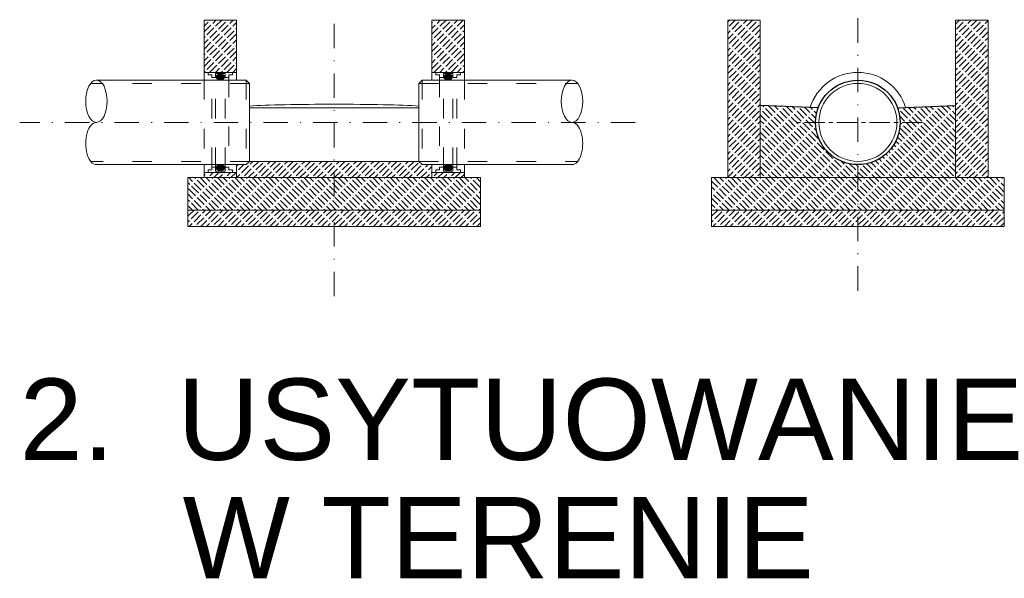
# Model space of a CAD drawing. Header units: millimetres. Extents: x -2676 to 53, y 1826 to 3724.
# Tile 3 of 20: x -2676 to -2555, y 2967 to 3036. Entities that reach past the tile are written whole.
import ezdxf

# ---------------------------------------------------------------- set-up
doc = ezdxf.new("R2010")
doc.units = ezdxf.units.MM
doc.header["$MEASUREMENT"] = 0
for name, pattern in [('ACAD_ISO03W100', [30, 12, -18]), ('CENTERX2', [4, 2.5, -0.5, 0.5, -0.5]), ('DASHDOT', [1, 0.5, -0.25, 0, -0.25])]:
    doc.linetypes.add(name, pattern=pattern)
for name, color, linetype, lineweight in [('013', 41, 'Continuous', 15), ('04', 22, 'Continuous', 30), ('kreskowanie', 43, 'Continuous', 5), ('opisy', 7, 'Continuous', 20), ('osie', 133, 'CENTERX2', 18)]:
    doc.layers.add(name, color=color, linetype=linetype, lineweight=lineweight)
doc.styles.get("Standard").update_dxf_attribs({"font": 'arial.ttf', "width": 0.8})
pattern_1 = [(45, (-3210.4028, 2768.0463), (-0.3535534, 0.3535534), [1.2, -0.3])]
pattern_2 = [(45, (-3201.4163, 2768.0463), (-0.3535534, 0.3535534), [1.2, -0.3])]

msp = doc.modelspace()

# ---------------------------------------------------------------- hatches: boundary and pattern name
at = {"layer": '013'}
h = msp.add_hatch(color=256, dxfattribs=at)
edge = h.paths.add_edge_path()
edge.add_ellipse((-2651.0562, 3028.7283), major_axis=(0.5078, 0), ratio=0.74669708, start_angle=90, end_angle=180)
edge.add_ellipse((-2651.0562, 3028.7283), major_axis=(0.5078, 0), ratio=0.74669708, start_angle=180, end_angle=270)
edge.add_line((-2651.0562, 3028.3492), (-2651.0562, 3029.1075))
h = msp.add_hatch(color=256, dxfattribs=at)
edge = h.paths.add_edge_path()
edge.add_ellipse((-2651.0562, 3028.7283), major_axis=(0.5078, 0), ratio=0.74669708, start_angle=-90, end_angle=90)
edge.add_line((-2651.0562, 3029.1075), (-2651.0562, 3028.3492))
h = msp.add_hatch(color=256, dxfattribs=at)
edge = h.paths.add_edge_path()
edge.add_ellipse((-2623.0562, 3028.7283), major_axis=(-0.5078, 0), ratio=0.74669708, start_angle=270, end_angle=450, ccw=False)
edge.add_line((-2623.0562, 3029.1075), (-2623.0562, 3028.3492))
h = msp.add_hatch(color=256, dxfattribs=at)
edge = h.paths.add_edge_path()
edge.add_ellipse((-2623.0562, 3028.7283), major_axis=(-0.5078, 0), ratio=0.74669708, start_angle=180, end_angle=270, ccw=False)
edge.add_ellipse((-2623.0562, 3028.7283), major_axis=(-0.5078, 0), ratio=0.74669708, start_angle=90, end_angle=180, ccw=False)
edge.add_line((-2623.0562, 3028.3492), (-2623.0562, 3029.1075))
h = msp.add_hatch(color=256, dxfattribs=at)
edge = h.paths.add_edge_path()
edge.add_ellipse((-2651.0562, 3017.5795), major_axis=(0.5078, 0), ratio=0.74669708, start_angle=180, end_angle=270, ccw=False)
edge.add_ellipse((-2651.0562, 3017.5795), major_axis=(0.5078, 0), ratio=0.74669708, start_angle=90, end_angle=180, ccw=False)
edge.add_line((-2651.0562, 3017.9586), (-2651.0562, 3017.2003))
h = msp.add_hatch(color=256, dxfattribs=at)
edge = h.paths.add_edge_path()
edge.add_ellipse((-2651.0562, 3017.5795), major_axis=(0.5078, 0), ratio=0.74669708, start_angle=270, end_angle=450, ccw=False)
edge.add_line((-2651.0562, 3017.2003), (-2651.0562, 3017.9586))
h = msp.add_hatch(color=256, dxfattribs=at)
edge = h.paths.add_edge_path()
edge.add_ellipse((-2623.0562, 3017.5795), major_axis=(-0.5078, 0), ratio=0.74669708, start_angle=-90, end_angle=90)
edge.add_line((-2623.0562, 3017.2003), (-2623.0562, 3017.9586))
h = msp.add_hatch(color=256, dxfattribs=at)
edge = h.paths.add_edge_path()
edge.add_ellipse((-2623.0562, 3017.5795), major_axis=(-0.5078, 0), ratio=0.74669708, start_angle=90, end_angle=180)
edge.add_ellipse((-2623.0562, 3017.5795), major_axis=(-0.5078, 0), ratio=0.74669708, start_angle=180, end_angle=270)
edge.add_line((-2623.0562, 3017.9586), (-2623.0562, 3017.2003))
at = {"layer": 'kreskowanie'}
h = msp.add_hatch(dxfattribs=at)
h.set_pattern_fill('ACAD_ISO02W100', color=256, scale=0.1, angle=45, style=0)
h.set_pattern_definition(pattern_2)
h.paths.add_polyline_path([(-2643.3062, 3018.3586), (-2647.463, 3018.3586), (-2647.8733, 3017.9586), (-2649.0562, 3017.9586), (-2649.0562, 3016.3586), (-2643.3062, 3016.3586)])
h.paths.add_polyline_path([(-2637.0562, 3018.3586), (-2643.3062, 3018.3586), (-2643.3062, 3016.3586), (-2637.0562, 3016.3586)])
h.paths.add_polyline_path([(-2630.8062, 3018.3586), (-2637.0562, 3018.3586), (-2637.0562, 3016.3586), (-2630.8062, 3016.3586)])
h.paths.add_polyline_path([(-2625.0562, 3017.9586), (-2626.2391, 3017.9586), (-2626.6495, 3018.3586), (-2630.8062, 3018.3586), (-2630.8062, 3016.3586), (-2625.0562, 3016.3586)])
h.paths.add_polyline_path([(-2649.0562, 3035.7274), (-2653.0562, 3035.7274), (-2653.0562, 3029.3066), (-2652.5673, 3029.3066), (-2649.5451, 3029.3066), (-2649.0562, 3029.3066)])
h.paths.add_polyline_path([(-2621.0562, 3035.7274), (-2625.0562, 3035.7274), (-2625.0562, 3029.3066), (-2624.5673, 3029.3066), (-2621.5451, 3029.3066), (-2621.0562, 3029.3066)])
h = msp.add_hatch(dxfattribs=at)
h.set_pattern_fill('ACAD_ISO02W100', color=256, scale=0.1, angle=45, style=0)
h.set_pattern_definition(pattern_1)
h.paths.add_polyline_path([(-2588.6785, 3016.3586), (-2584.6785, 3016.3586), (-2584.6785, 3035.7274), (-2588.6785, 3035.7274)])
h.paths.add_polyline_path([(-2560.6785, 3016.3586), (-2556.6785, 3016.3586), (-2556.6785, 3035.7274), (-2560.6785, 3035.7274)])
h = msp.add_hatch(dxfattribs=at)
h.set_pattern_fill('ACAD_ISO02W100', color=256, scale=0.1, angle=135, style=0)
h.set_pattern_definition([(135, (-3210.4028, 2768.0463), (-0.3535534, -0.3535534), [1.2, -0.3])])
h.paths.add_polyline_path([(-2577.8738, 3023.1539, -0.08868939), (-2577.5519, 3024.954), (-2584.6785, 3025.2398), (-2584.6785, 3016.3586), (-2572.6785, 3016.3586), (-2572.6785, 3017.9586, -0.41421356)])
h.paths.add_polyline_path([(-2560.6785, 3025.2398), (-2567.8051, 3024.954, -0.08868939), (-2567.4832, 3023.1539, -0.41421356), (-2572.6785, 3017.9586), (-2572.6785, 3016.3586), (-2560.6785, 3016.3586)])
h.paths.add_polyline_path([(-2554.6785, 3016.3586), (-2572.6785, 3016.3586), (-2572.6785, 3012.3586), (-2554.6785, 3012.3586)])
h.paths.add_polyline_path([(-2572.6785, 3016.3586), (-2590.6785, 3016.3586), (-2590.6785, 3012.3586), (-2572.6785, 3012.3586)])
h = msp.add_hatch(dxfattribs=at)
h.set_pattern_fill('ACAD_ISO02W100', color=256, scale=0.1, angle=45, style=0)
h.set_pattern_definition(pattern_2)
h.paths.add_polyline_path([(-2649.0562, 3017.0012), (-2649.5451, 3017.0012), (-2652.5673, 3017.0012), (-2653.0562, 3017.0012), (-2653.0562, 3016.3586), (-2649.0562, 3016.3586)])
h.paths.add_polyline_path([(-2621.0562, 3017.0012), (-2621.5451, 3017.0012), (-2624.5673, 3017.0012), (-2625.0562, 3017.0012), (-2625.0562, 3016.3586), (-2621.0562, 3016.3586)])
h = msp.add_hatch(dxfattribs=at)
h.set_pattern_fill('ACAD_ISO02W100', color=256, scale=0.1, angle=135, style=0)
h.set_pattern_definition([(135, (-3201.4163, 2768.0463), (-0.3535534, -0.3535534), [1.2, -0.3])])
h.paths.add_polyline_path([(-2619.0562, 3016.3586), (-2637.0562, 3016.3586), (-2637.0562, 3012.3586), (-2619.0562, 3012.3586)])
h.paths.add_polyline_path([(-2637.0562, 3016.3586), (-2655.0562, 3016.3586), (-2655.0562, 3012.3586), (-2637.0562, 3012.3586)])
h = msp.add_hatch(dxfattribs=at)
h.set_pattern_fill('ACAD_ISO02W100', color=256, scale=0.1, angle=45, style=0)
h.set_pattern_definition([(45, (-3274.7805, 2768.0463), (-0.3535534, 0.3535534), [1.2, -0.3])])
h.paths.add_polyline_path([(-2637.0562, 3012.3586), (-2655.0562, 3012.3586), (-2655.0562, 3010.3586), (-2637.0562, 3010.3586)])
h.paths.add_polyline_path([(-2619.0562, 3012.3586), (-2637.0562, 3012.3586), (-2637.0562, 3010.3586), (-2619.0562, 3010.3586)])
h = msp.add_hatch(dxfattribs=at)
h.set_pattern_fill('ACAD_ISO02W100', color=256, scale=0.1, angle=45, style=0)
h.set_pattern_definition(pattern_1)
h.paths.add_polyline_path([(-2572.6785, 3012.3586), (-2590.6785, 3012.3586), (-2590.6785, 3010.3586), (-2572.6785, 3010.3586)])
h.paths.add_polyline_path([(-2554.6785, 3012.3586), (-2572.6785, 3012.3586), (-2572.6785, 3010.3586), (-2554.6785, 3010.3586)])

# ---------------------------------------------------------------- linework, layer by layer
at = {"layer": '013'}
for p, q in [((-2653.0562, 3035.7274), (-2649.0562, 3035.7274)), ((-2621.0562, 3035.7274), (-2625.0562, 3035.7274)), ((-2588.6785, 3035.7274), (-2584.6785, 3035.7274)), ((-2556.6785, 3035.7274), (-2560.6785, 3035.7274)), ((-2652.5673, 3029.3066), (-2653.0562, 3029.3066)), ((-2652.5673, 3029.3066), (-2649.5451, 3029.3066)), ((-2652.5673, 3028.9829), (-2652.5673, 3029.3066)), ((-2652.1109, 3028.9829), (-2652.5673, 3028.9829)), ((-2652.1109, 3028.6592), (-2652.1109, 3028.9829)), ((-2651.6398, 3028.6592), (-2652.1109, 3028.6592)), ((-2651.6398, 3029.1595), (-2651.0562, 3029.1595)), ((-2651.6398, 3028.6592), (-2651.6398, 3029.1595)), ((-2650.4726, 3029.1595), (-2651.0562, 3029.1595)), ((-2650.4726, 3028.6592), (-2650.4726, 3029.1595)), ((-2650.4726, 3028.6592), (-2650.0015, 3028.6592)), ((-2650.0015, 3028.6592), (-2650.0015, 3028.9829)), ((-2650.0015, 3028.9829), (-2649.5451, 3028.9829)), ((-2649.5451, 3028.9829), (-2649.5451, 3029.3066)), ((-2649.5451, 3029.3066), (-2649.0562, 3029.3066)), ((-2624.5673, 3029.3066), (-2625.0562, 3029.3066)), ((-2621.5451, 3029.3066), (-2624.5673, 3029.3066)), ((-2624.5673, 3028.9829), (-2624.5673, 3029.3066)), ((-2624.1109, 3028.9829), (-2624.5673, 3028.9829)), ((-2624.1109, 3028.6592), (-2624.1109, 3028.9829)), ((-2623.6398, 3028.6592), (-2624.1109, 3028.6592)), ((-2623.6398, 3029.1595), (-2623.0562, 3029.1595)), ((-2623.6398, 3028.6592), (-2623.6398, 3029.1595)), ((-2622.4726, 3029.1595), (-2623.0562, 3029.1595)), ((-2622.4726, 3028.6592), (-2622.4726, 3029.1595)), ((-2622.4726, 3028.6592), (-2622.0015, 3028.6592)), ((-2622.0015, 3028.6592), (-2622.0015, 3028.9829)), ((-2622.0015, 3028.9829), (-2621.5451, 3028.9829)), ((-2621.5451, 3028.9829), (-2621.5451, 3029.3066)), ((-2621.5451, 3029.3066), (-2621.0562, 3029.3066)), ((-2647.8733, 3028.3492), (-2666.2905, 3028.3492)), ((-2647.463, 3027.9492), (-2647.8733, 3028.3492)), ((-2647.463, 3027.9492), (-2647.463, 3018.3586)), ((-2647.463, 3027.9492), (-2647.463, 3024.4355)), ((-2626.6495, 3027.9492), (-2626.2391, 3028.3492)), ((-2626.6495, 3027.9492), (-2626.6495, 3018.3586)), ((-2626.6495, 3027.9492), (-2626.6495, 3024.4355)), ((-2626.2391, 3028.3492), (-2607.8219, 3028.3492)), ((-2626.6495, 3024.954), (-2647.463, 3024.954)), ((-2647.8733, 3017.9586), (-2666.2905, 3017.9586)), ((-2647.463, 3018.3586), (-2647.8733, 3017.9586)), ((-2647.463, 3018.3586), (-2637.0562, 3018.3586)), ((-2626.6495, 3018.3586), (-2637.0562, 3018.3586)), ((-2626.6495, 3018.3586), (-2626.2391, 3017.9586)), ((-2626.2391, 3017.9586), (-2607.8219, 3017.9586)), ((-2652.5673, 3017.0012), (-2653.0562, 3017.0012)), ((-2652.1109, 3017.3249), (-2652.5673, 3017.3249)), ((-2652.5673, 3017.3249), (-2652.5673, 3017.0012)), ((-2652.5673, 3017.0012), (-2649.5451, 3017.0012)), ((-2651.6398, 3017.6486), (-2652.1109, 3017.6486)), ((-2652.1109, 3017.6486), (-2652.1109, 3017.3249)), ((-2651.6398, 3017.6486), (-2651.6398, 3017.1483)), ((-2651.6398, 3017.1483), (-2651.0562, 3017.1483)), ((-2650.4726, 3017.1483), (-2651.0562, 3017.1483)), ((-2650.4726, 3017.6486), (-2650.4726, 3017.1483)), ((-2650.4726, 3017.6486), (-2650.0015, 3017.6486)), ((-2650.0015, 3017.6486), (-2650.0015, 3017.3249)), ((-2650.0015, 3017.3249), (-2649.5451, 3017.3249)), ((-2649.5451, 3017.3249), (-2649.5451, 3017.0012)), ((-2649.5451, 3017.0012), (-2649.0562, 3017.0012)), ((-2624.5673, 3017.0012), (-2625.0562, 3017.0012)), ((-2624.1109, 3017.3249), (-2624.5673, 3017.3249)), ((-2624.5673, 3017.3249), (-2624.5673, 3017.0012)), ((-2621.5451, 3017.0012), (-2624.5673, 3017.0012)), ((-2623.6398, 3017.6486), (-2624.1109, 3017.6486)), ((-2624.1109, 3017.6486), (-2624.1109, 3017.3249)), ((-2623.6398, 3017.6486), (-2623.6398, 3017.1483)), ((-2623.6398, 3017.1483), (-2623.0562, 3017.1483)), ((-2622.4726, 3017.1483), (-2623.0562, 3017.1483)), ((-2622.4726, 3017.6486), (-2622.0015, 3017.6486)), ((-2622.4726, 3017.6486), (-2622.4726, 3017.1483)), ((-2622.0015, 3017.6486), (-2622.0015, 3017.3249)), ((-2622.0015, 3017.3249), (-2621.5451, 3017.3249)), ((-2621.5451, 3017.3249), (-2621.5451, 3017.0012)), ((-2621.5451, 3017.0012), (-2621.0562, 3017.0012)), ((-2655.0562, 3016.3586), (-2619.0562, 3016.3586)), ((-2590.6785, 3016.3586), (-2554.6785, 3016.3586)), ((-2655.0562, 3012.3586), (-2619.0562, 3012.3586)), ((-2590.6785, 3012.3586), (-2554.6785, 3012.3586)), ((-2655.0562, 3010.3586), (-2619.0562, 3010.3586)), ((-2590.6785, 3010.3586), (-2554.6785, 3010.3586))]:
    msp.add_line(p, q, dxfattribs=at)
at = {"layer": '013', "ltscale": 6}
for p, q in [((-2653.0562, 3028.3492), (-2653.0562, 3035.7274)), ((-2649.0562, 3028.3492), (-2649.0562, 3035.7274)), ((-2625.0562, 3028.3492), (-2625.0562, 3035.7274)), ((-2621.0562, 3028.3492), (-2621.0562, 3035.7274)), ((-2588.6785, 3016.3586), (-2588.6785, 3035.7274)), ((-2584.6785, 3016.3586), (-2584.6785, 3035.7274)), ((-2560.6785, 3016.3586), (-2560.6785, 3035.7274)), ((-2556.6785, 3016.3586), (-2556.6785, 3035.7274)), ((-2653.0562, 3016.3586), (-2653.0562, 3017.9586)), ((-2649.0562, 3016.3586), (-2649.0562, 3017.9586)), ((-2625.0562, 3016.3586), (-2625.0562, 3017.9586)), ((-2621.0562, 3016.3586), (-2621.0562, 3017.9586)), ((-2655.0562, 3010.3586), (-2655.0562, 3016.3586)), ((-2619.0562, 3010.3586), (-2619.0562, 3016.3586)), ((-2590.6785, 3010.3586), (-2590.6785, 3016.3586)), ((-2554.6785, 3010.3586), (-2554.6785, 3016.3586))]:
    msp.add_line(p, q, dxfattribs=at)
at = {"layer": '013', "linetype": 'ACAD_ISO03W100', "ltscale": 0.2}
for p, q in [((-2652.1109, 3017.6486), (-2652.1109, 3028.6592)), ((-2651.6398, 3017.6486), (-2651.6398, 3028.6592)), ((-2650.4726, 3017.6486), (-2650.4726, 3028.6592)), ((-2650.0015, 3028.6592), (-2650.0015, 3017.6486)), ((-2624.1109, 3028.6592), (-2624.1109, 3017.6486)), ((-2623.6398, 3017.6486), (-2623.6398, 3028.6592)), ((-2622.4726, 3017.6486), (-2622.4726, 3028.6592)), ((-2622.0015, 3017.6486), (-2622.0015, 3028.6592)), ((-2647.463, 3027.9492), (-2666.9931, 3027.9492)), ((-2653.0562, 3028.3492), (-2653.0562, 3017.9586)), ((-2647.8733, 3028.3492), (-2647.8733, 3017.9586)), ((-2626.6495, 3027.9492), (-2607.1193, 3027.9492)), ((-2626.2391, 3028.3492), (-2626.2391, 3017.9586)), ((-2621.0562, 3028.3492), (-2621.0562, 3017.9586)), ((-2647.463, 3018.3586), (-2666.9931, 3018.3586)), ((-2626.6495, 3018.3586), (-2607.1193, 3018.3586))]:
    msp.add_line(p, q, dxfattribs=at)
at = {"layer": '013'}
msp.add_circle((-2572.6785, 3023.1539), 4.7953, dxfattribs=at)
msp.add_arc((-2572.6785, 3023.1539), 6.1527, 17.402134, 162.597866, dxfattribs=at)
for centre, major_axis, ratio, start_param, end_param in [((-2651.0562, 3028.7283), (0.5078, 0), 0.74669708, -1.57079633, 4.71238898), ((-2637.0562, 3024.954), (-12, 0), 0.03578452, 3.66277898, 5.76199898), ((-2607.8219, 3020.5563), (0, 2.5976), 0.5072923, 3.14159265, 6.28318531), ((-2623.0562, 3017.5795), (-0.5078, 0), 0.74669708, -1.57079633, 4.71238898)]:
    msp.add_ellipse(centre, major_axis=major_axis, ratio=ratio, start_param=start_param, end_param=end_param, dxfattribs=at)
at = {"layer": '013', "extrusion": (0, 0, -1)}
for centre, major_axis, ratio, start_param, end_param in [((-2623.0562, 3028.7283), (-0.5078, 0), 0.74669708, -1.57079633, 4.71238898), ((-2666.2905, 3020.5563), (0, 2.5976), 0.5072923, 3.14159265, 6.28318531), ((-2651.0562, 3017.5795), (0.5078, 0), 0.74669708, -1.57079633, 4.71238898)]:
    msp.add_ellipse(centre, major_axis=major_axis, ratio=ratio, start_param=start_param, end_param=end_param, dxfattribs=at)
at = {"layer": '013'}
msp.add_ellipse((-2666.2905, 3025.7515), major_axis=(0, -2.5976), ratio=0.5072923, dxfattribs=at)
at = {"layer": '013', "extrusion": (0, 0, -1)}
msp.add_ellipse((-2607.8219, 3025.7515), major_axis=(0, -2.5976), ratio=0.5072923, dxfattribs=at)
at = {"layer": '04'}
for p, q in [((-2577.5519, 3024.954), (-2584.6785, 3025.2398)), ((-2567.8051, 3024.954), (-2560.6785, 3025.2398))]:
    msp.add_line(p, q, dxfattribs=at)
msp.add_circle((-2572.6785, 3023.1539), 5.1953, dxfattribs=at)
at = {"layer": 'osie', "linetype": 'DASHDOT', "ltscale": 6}
for p, q in [((-2637.0562, 3001.7763), (-2637.0562, 3095.3061)), ((-2572.6785, 3002.4571), (-2572.6785, 3087.1503)), ((-2600.0591, 3023.1539), (-2675.7249, 3023.1539))]:
    msp.add_line(p, q, dxfattribs=at)
at = {"layer": 'osie'}
msp.add_line((-2564.7477, 3023.1539), (-2580.6092, 3023.1539), dxfattribs=at)

# ---------------------------------------------------------------- texts
at = {"layer": 'opisy'}
for s, p in [('2.  USYTUOWANIE ', (-2675.752, 2981.6513)), ('W TERENIE', (-2655.6897, 2967.081))]:
    msp.add_text(s, height=10, dxfattribs=at).set_placement(p)

doc.saveas('drawing.dxf')
